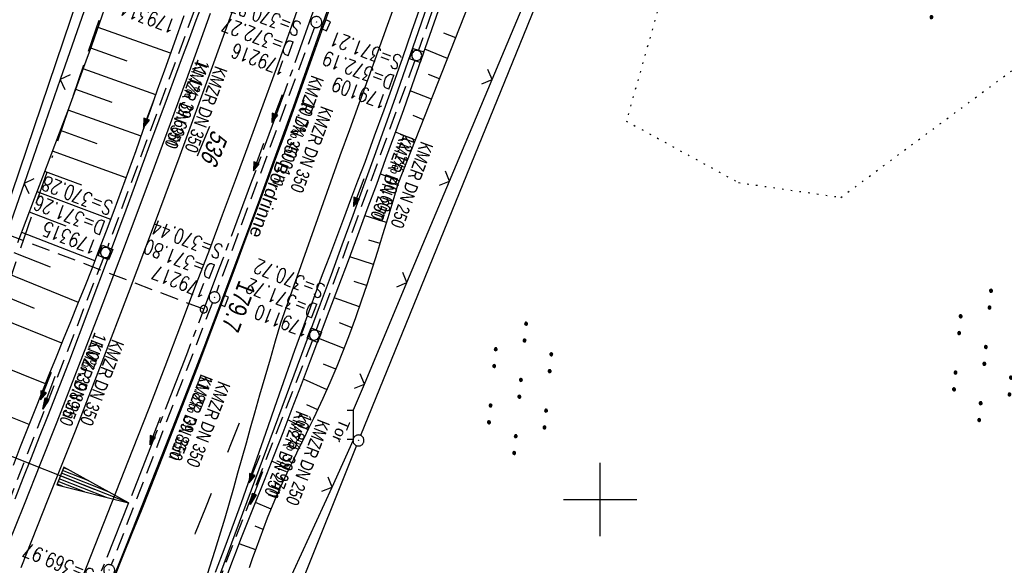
# Model space of a CAD drawing. Extents: x 507875 to 508634, y 446340 to 447363.
# Tile 58 of 71: x 508321 to 508455, y 446991 to 447065. Entities that reach past the tile are written whole.
import ezdxf

# ---------------------------------------------------------------- set-up
doc = ezdxf.new("R2010")
doc.units = 0
doc.header["$LTSCALE"] = 10
doc.header["$MEASUREMENT"] = 0
for name, pattern in [('ACAD_ISO16W100', [73, 15, -6.5, 15, -6.5, 15, -7, 1, -7]), ('ACHSE', [5.5, 4, -0.5, 0.5, -0.5]), ('AUSGEZOGEN', [0]), ('LT00', [0]), ('LT02', [0.4, 0.2, -0.2]), ('LT17', [0.15, 0.1, -0.05]), ('PUNKTX2_STR', [0.6, 0.1, -0.5]), ('STRICHLINIE2', [0.375, 0.25, -0.125])]:
    doc.linetypes.add(name, pattern=pattern)
doc.layers.get('0').update_dxf_attribs({"linetype": 'LT00'})
for name, color, linetype in [('--EK_FBR', 250, 'LT00'), ('--EK_Halt-Pfeil', 4, 'LT00'), ('--EK_Haltung', 7, 'STRICHLINIE2'), ('--EK_Haltung-Text', 140, 'LT00'), ('--EK_Schacht-Text', 5, 'LT00'), ('--EK_ST-93-1', 30, 'LT17'), ('--EL_DFK_AB_L', 21, 'LT00'), ('--EL_DFK_AB_P', 7, 'LT00'), ('--EL_Halt-Pfeil', 4, 'LT00'), ('--EL_Haltung', 182, 'STRICHLINIE2'), ('--EL_Haltung-Text', 182, 'LT00'), ('-AX-093', 35, 'ACHSE'), ('-EL-93-1', 250, 'LT00'), ('-ST-93-1', 250, 'LT00'), ('BAB-KABEL', 220, 'ACAD_ISO16W100'), ('DFK_AB_FLNR', 7, 'Continuous'), ('DFK_AB_L', 21, 'LT00'), ('DFK_AB_P', 7, 'LT00'), ('DFK_NUTZUNG', 250, 'LT00'), ('DFK_NUTZUNGSGRENZE', 70, 'PUNKTX2_STR'), ('PFEIL', 140, 'AUSGEZOGEN'), ('RINNE_TEXT', 11, 'Continuous'), ('TOR_TEXT_B', 11, 'Continuous'), ('V127_AFBR_BAB', 250, 'LT00'), ('V127_BOESCH', 250, 'LT00'), ('V127_BOSCHUNG', 250, 'LT00'), ('V127_GRABEN', 250, 'LT00'), ('V127_H_BORD', 8, 'LT00'), ('V127_KA_MULD', 182, 'LT00'), ('V127_KA_PRUF', 182, 'LT00'), ('V127_LD_MARK', 250, 'LT00'), ('V127_LG_MARK', 250, 'LT02'), ('V127_RASTER', 250, 'LT00'), ('V127_SINKK', 182, 'LT00'), ('V127_TOR', 10, 'LT00'), ('V127_ZAUN', 40, 'LT00')]:
    doc.layers.add(name, color=color, linetype=linetype)
doc.styles.add('Arial', font='ARIAL.TTF')
doc.styles.add('Beschrift', font='ARIAL.TTF')
doc.styles.add('Haltungsbeschriftung', font='ARIAL.TTF', dxfattribs={"width": 0.75})
doc.styles.add('schachtbeschriftung', font='romans.shx', dxfattribs={"width": 0.75, "height": 2})
doc.styles.get("Standard").update_dxf_attribs({"font": 'ARIAL.TTF'})

# ---------------------------------------------------------------- blocks, each defined once
blk = doc.blocks.new('Ackerland7')
at = {"layer": 'DFK_NUTZUNG', "color": 0, "linetype": 'ByBlock'}
for p, q in [((-4, 3.93), (-4, 3.67)), ((-3.95, 3.63), (-3.95, 3.97)), ((-3.9, 3.99), (-3.9, 3.61)), ((-3.85, 3.6), (-3.85, 4)), ((-3.8, 3.99), (-3.8, 3.61)), ((-3.75, 3.63), (-3.75, 3.97)), ((-3.7, 3.93), (-3.7, 3.67)), ((-3.65, 3.8), (-3.65, 3.8)), ((3.7, 3.93), (3.7, 3.67)), ((3.75, 3.63), (3.75, 3.97)), ((3.8, 3.99), (3.8, 3.61)), ((3.85, 3.6), (3.85, 4)), ((3.9, 3.99), (3.9, 3.61)), ((3.95, 3.63), (3.95, 3.97)), ((4, 3.93), (4, 3.67)), ((4.05, 3.8), (4.05, 3.8)), ((-7.85, 0.13), (-7.85, -0.13)), ((-7.8, -0.17), (-7.8, 0.17)), ((-7.75, 0.19), (-7.75, -0.19)), ((-7.7, -0.2), (-7.7, 0.2)), ((-7.65, 0.19), (-7.65, -0.19)), ((-7.6, -0.17), (-7.6, 0.17)), ((-7.55, 0.13), (-7.55, -0.13)), ((-7.5, 0), (-7.5, 0)), ((-0.15, 0.13), (-0.15, -0.13)), ((-0.1, -0.17), (-0.1, 0.17)), ((-0.05, 0.19), (-0.05, -0.19)), ((0, -0.2), (0, 0.2)), ((0.05, 0.19), (0.05, -0.19)), ((0.1, -0.17), (0.1, 0.17)), ((0.15, 0.13), (0.15, -0.13)), ((0.2, 0), (0.2, 0)), ((7.55, 0.13), (7.55, -0.13)), ((7.6, -0.17), (7.6, 0.17)), ((7.65, 0.19), (7.65, -0.19)), ((7.7, -0.2), (7.7, 0.2)), ((7.75, 0.19), (7.75, -0.19)), ((7.8, -0.17), (7.8, 0.17)), ((7.85, 0.13), (7.85, -0.13)), ((7.9, 0), (7.9, 0)), ((-4, -3.67), (-4, -3.93)), ((-3.95, -3.97), (-3.95, -3.63)), ((-3.9, -3.61), (-3.9, -3.99)), ((-3.85, -4), (-3.85, -3.6)), ((-3.8, -3.61), (-3.8, -3.99)), ((-3.75, -3.97), (-3.75, -3.63)), ((-3.7, -3.67), (-3.7, -3.93)), ((-3.65, -3.8), (-3.65, -3.8)), ((3.7, -3.67), (3.7, -3.93)), ((3.75, -3.97), (3.75, -3.63)), ((3.8, -3.61), (3.8, -3.99)), ((3.85, -4), (3.85, -3.6)), ((3.9, -3.61), (3.9, -3.99)), ((3.95, -3.97), (3.95, -3.63)), ((4, -3.67), (4, -3.93)), ((4.05, -3.8), (4.05, -3.8))]:
    blk.add_line(p, q, dxfattribs=at)
for points in [[(-3.65, 3.8), (-3.67, 3.89), (-3.73, 3.96), (-3.81, 3.99), (-3.89, 3.99), (-3.97, 3.96), (-4.03, 3.89), (-4.05, 3.8), (-4.03, 3.71), (-3.97, 3.64), (-3.89, 3.6), (-3.81, 3.6), (-3.73, 3.64), (-3.67, 3.71), (-3.65, 3.8)], [(4.05, 3.8), (4.03, 3.89), (3.97, 3.96), (3.89, 3.99), (3.81, 3.99), (3.73, 3.96), (3.67, 3.89), (3.65, 3.8), (3.67, 3.71), (3.73, 3.64), (3.81, 3.61), (3.89, 3.61), (3.97, 3.64), (4.03, 3.71), (4.05, 3.8)], [(-7.5, 0), (-7.52, 0.09), (-7.58, 0.16), (-7.66, 0.19), (-7.74, 0.19), (-7.82, 0.16), (-7.88, 0.09), (-7.9, 0)], [(0.2, 0), (0.18, 0.09), (0.12, 0.16), (0.04, 0.19), (-0.04, 0.19), (-0.12, 0.16), (-0.18, 0.09), (-0.2, 0)], [(-0.2, 0), (-0.18, -0.09), (-0.12, -0.16), (-0.04, -0.19), (0.04, -0.19), (0.12, -0.16), (0.18, -0.09), (0.2, 0)], [(7.9, 0), (7.88, 0.09), (7.82, 0.16), (7.74, 0.19), (7.66, 0.19), (7.58, 0.16), (7.52, 0.09), (7.5, 0)], [(7.5, 0), (7.52, -0.09), (7.58, -0.16), (7.66, -0.19), (7.74, -0.19), (7.82, -0.16), (7.88, -0.09), (7.9, 0)], [(-7.9, 0), (-7.88, -0.09), (-7.82, -0.16), (-7.74, -0.19), (-7.66, -0.19), (-7.58, -0.16), (-7.52, -0.09), (-7.5, 0)], [(-3.65, -3.8), (-3.67, -3.71), (-3.73, -3.64), (-3.81, -3.61), (-3.89, -3.61), (-3.97, -3.64), (-4.03, -3.71), (-4.05, -3.8), (-4.03, -3.89), (-3.97, -3.96), (-3.89, -3.99), (-3.81, -3.99), (-3.73, -3.96), (-3.67, -3.89), (-3.65, -3.8)], [(4.05, -3.8), (4.03, -3.71), (3.97, -3.64), (3.89, -3.61), (3.81, -3.61), (3.73, -3.64), (3.67, -3.71), (3.65, -3.8), (3.67, -3.89), (3.73, -3.96), (3.81, -3.99), (3.89, -3.99), (3.97, -3.96), (4.03, -3.89), (4.05, -3.8)]]:
    blk.add_lwpolyline(points, dxfattribs=at)
blk = doc.blocks.new('SYMB7110')
at = {"color": 0, "linetype": 'ByBlock'}
for p, q in [((-0.515, 0.392919), (-0.515, 0.367081)), ((-0.51, 0.362895), (-0.51, 0.397105)), ((-0.505, 0.399164), (-0.505, 0.360836)), ((-0.5, 0.360204), (-0.5, 0.399796)), ((-0.495, 0.399164), (-0.495, 0.360836)), ((-0.49, 0.362895), (-0.49, 0.397105)), ((-0.485, 0.392919), (-0.485, 0.367081)), ((-0.48, 0.379874), (-0.48, 0.380145)), ((-0.285, 0.392919), (-0.285, 0.367081)), ((-0.28, 0.362895), (-0.28, 0.397105)), ((-0.275, 0.399164), (-0.275, 0.360836)), ((-0.27, 0.360204), (-0.27, 0.399796)), ((-0.265, 0.399164), (-0.265, 0.360836)), ((-0.26, 0.362895), (-0.26, 0.397105)), ((-0.255, 0.392919), (-0.255, 0.367081)), ((-0.25, 0.379874), (-0.25, 0.380146)), ((0.255, 0.392919), (0.255, 0.367081)), ((0.26, 0.362895), (0.26, 0.397105)), ((0.265, 0.399164), (0.265, 0.360836)), ((0.27, 0.360204), (0.27, 0.399796)), ((0.275, 0.399164), (0.275, 0.360836)), ((0.28, 0.362895), (0.28, 0.397105)), ((0.285, 0.392919), (0.285, 0.367081)), ((0.29, 0.379874), (0.29, 0.380145)), ((0.485, 0.392919), (0.485, 0.367081)), ((0.49, 0.362895), (0.49, 0.397105)), ((0.495, 0.399164), (0.495, 0.360836)), ((0.5, 0.360204), (0.5, 0.399796)), ((0.505, 0.399164), (0.505, 0.360836)), ((0.51, 0.362895), (0.51, 0.397105)), ((0.515, 0.392919), (0.515, 0.367081)), ((0.52, 0.379874), (0.52, 0.380146)), ((-0.9, 0.012919), (-0.9, -0.012919)), ((-0.895, -0.017106), (-0.895, 0.017105)), ((-0.89, 0.019164), (-0.89, -0.019164)), ((-0.885, -0.019797), (-0.885, 0.019796)), ((-0.88, 0.019164), (-0.88, -0.019164)), ((-0.875, -0.017106), (-0.875, 0.017105)), ((-0.87, 0.012919), (-0.87, -0.012919)), ((-0.865, -0.000126), (-0.865, 0.000145)), ((-0.67, 0.012919), (-0.67, -0.012919)), ((-0.665, -0.017106), (-0.665, 0.017105)), ((-0.66, 0.019164), (-0.66, -0.019164)), ((-0.655, -0.019797), (-0.655, 0.019796)), ((-0.65, 0.019164), (-0.65, -0.019164)), ((-0.645, -0.017106), (-0.645, 0.017105)), ((-0.64, 0.012919), (-0.64, -0.012919)), ((-0.635, -0.000126), (-0.635, 0.000145)), ((-0.13, 0.012919), (-0.13, -0.012919)), ((-0.125, -0.017105), (-0.125, 0.017105)), ((-0.12, 0.019164), (-0.12, -0.019164)), ((-0.115, -0.019796), (-0.115, 0.019796)), ((-0.11, 0.019164), (-0.11, -0.019164)), ((-0.105, -0.017105), (-0.105, 0.017105)), ((-0.1, 0.012919), (-0.1, -0.012919)), ((-0.095, -0.000126), (-0.095, 0.000146)), ((0.1, 0.012919), (0.1, -0.012919)), ((0.105, -0.017105), (0.105, 0.017105)), ((0.11, 0.019164), (0.11, -0.019164)), ((0.115, -0.019796), (0.115, 0.019796)), ((0.12, 0.019164), (0.12, -0.019164)), ((0.125, -0.017105), (0.125, 0.017105)), ((0.13, 0.012919), (0.13, -0.012919)), ((0.135, -0.000126), (0.135, 0.000146)), ((0.64, 0.012919), (0.64, -0.012919)), ((0.645, -0.017105), (0.645, 0.017105)), ((0.65, 0.019164), (0.65, -0.019164)), ((0.655, -0.019796), (0.655, 0.019796)), ((0.66, 0.019164), (0.66, -0.019164)), ((0.665, -0.017105), (0.665, 0.017105)), ((0.67, 0.012919), (0.67, -0.012919)), ((0.675, -0.000126), (0.675, 0.000146)), ((0.87, 0.012919), (0.87, -0.012919)), ((0.875, -0.017105), (0.875, 0.017105)), ((0.88, 0.019164), (0.88, -0.019164)), ((0.885, -0.019796), (0.885, 0.019796)), ((0.89, 0.019164), (0.89, -0.019164)), ((0.895, -0.017105), (0.895, 0.017105)), ((0.9, 0.012919), (0.9, -0.012919)), ((0.905, -0.000126), (0.905, 0.000146)), ((-0.515, -0.367081), (-0.515, -0.392919)), ((-0.51, -0.397105), (-0.51, -0.362895)), ((-0.505, -0.360836), (-0.505, -0.399164)), ((-0.5, -0.399796), (-0.5, -0.360204)), ((-0.495, -0.360836), (-0.495, -0.399164)), ((-0.49, -0.397106), (-0.49, -0.362895)), ((-0.485, -0.367081), (-0.485, -0.392919)), ((-0.48, -0.380126), (-0.48, -0.379855)), ((-0.285, -0.367081), (-0.285, -0.392919)), ((-0.28, -0.397105), (-0.28, -0.362895)), ((-0.275, -0.360836), (-0.275, -0.399164)), ((-0.27, -0.399796), (-0.27, -0.360204)), ((-0.265, -0.360836), (-0.265, -0.399164)), ((-0.26, -0.397105), (-0.26, -0.362895)), ((-0.255, -0.367081), (-0.255, -0.392919)), ((-0.25, -0.380126), (-0.25, -0.379855)), ((0.255, -0.367081), (0.255, -0.392919)), ((0.26, -0.397105), (0.26, -0.362895)), ((0.265, -0.360836), (0.265, -0.399164)), ((0.27, -0.399796), (0.27, -0.360204)), ((0.275, -0.360836), (0.275, -0.399164)), ((0.28, -0.397105), (0.28, -0.362895)), ((0.285, -0.367081), (0.285, -0.392919)), ((0.29, -0.380126), (0.29, -0.379855)), ((0.485, -0.367081), (0.485, -0.392919)), ((0.49, -0.397105), (0.49, -0.362895)), ((0.495, -0.360836), (0.495, -0.399164)), ((0.5, -0.399796), (0.5, -0.360204)), ((0.505, -0.360836), (0.505, -0.399164)), ((0.51, -0.397105), (0.51, -0.362895)), ((0.515, -0.367081), (0.515, -0.392919)), ((0.52, -0.380126), (0.52, -0.379855))]:
    blk.add_line(p, q, dxfattribs=at)
for points in [[(-0.48, 0.38), (-0.481981, 0.388678), (-0.48753, 0.395637), (-0.49555, 0.399499), (-0.50445, 0.399499), (-0.51247, 0.395637), (-0.518019, 0.388678), (-0.52, 0.38), (-0.518019, 0.371322), (-0.51247, 0.364363), (-0.50445, 0.360501), (-0.49555, 0.360501), (-0.48753, 0.364363), (-0.481981, 0.371322), (-0.48, 0.38)], [(-0.25, 0.38), (-0.251981, 0.388678), (-0.25753, 0.395637), (-0.26555, 0.399499), (-0.27445, 0.399499), (-0.28247, 0.395637), (-0.288019, 0.388678), (-0.29, 0.38), (-0.288019, 0.371322), (-0.28247, 0.364363), (-0.27445, 0.360501), (-0.26555, 0.360501), (-0.25753, 0.364363), (-0.251981, 0.371322), (-0.25, 0.38)], [(0.29, 0.38), (0.288019, 0.388678), (0.28247, 0.395637), (0.27445, 0.399499), (0.26555, 0.399499), (0.25753, 0.395637), (0.251981, 0.388678), (0.25, 0.38), (0.251981, 0.371322), (0.25753, 0.364363), (0.26555, 0.360501), (0.27445, 0.360501), (0.28247, 0.364363), (0.288019, 0.371322), (0.29, 0.38)], [(0.52, 0.38), (0.518019, 0.388678), (0.51247, 0.395637), (0.50445, 0.399499), (0.495549, 0.399499), (0.48753, 0.395637), (0.481981, 0.388678), (0.48, 0.38), (0.481981, 0.371322), (0.48753, 0.364363), (0.495549, 0.360501), (0.50445, 0.360501), (0.51247, 0.364363), (0.518019, 0.371322), (0.52, 0.38)], [(-0.865, 0), (-0.866981, 0.008678), (-0.87253, 0.015637), (-0.88055, 0.019498), (-0.88945, 0.019498), (-0.89747, 0.015637), (-0.903019, 0.008678), (-0.905, 0)], [(-0.905, 0), (-0.903019, -0.008678), (-0.89747, -0.015637), (-0.88945, -0.019499), (-0.88055, -0.019499), (-0.87253, -0.015637), (-0.866981, -0.008678), (-0.865, 0)], [(-0.635, 0), (-0.636981, 0.008678), (-0.64253, 0.015637), (-0.65055, 0.019498), (-0.65945, 0.019498), (-0.66747, 0.015637), (-0.673019, 0.008678), (-0.675, 0)], [(-0.675, 0), (-0.673019, -0.008678), (-0.66747, -0.015637), (-0.65945, -0.019499), (-0.65055, -0.019499), (-0.64253, -0.015637), (-0.636981, -0.008678), (-0.635, 0)], [(-0.095, 0), (-0.096981, 0.008678), (-0.10253, 0.015637), (-0.11055, 0.019499), (-0.11945, 0.019499), (-0.12747, 0.015637), (-0.133019, 0.008678), (-0.135, 0)], [(-0.135, 0), (-0.133019, -0.008678), (-0.12747, -0.015637), (-0.11945, -0.019499), (-0.11055, -0.019499), (-0.10253, -0.015637), (-0.096981, -0.008678), (-0.095, 0)], [(0.135, 0), (0.133019, 0.008678), (0.12747, 0.015637), (0.11945, 0.019499), (0.11055, 0.019499), (0.10253, 0.015637), (0.096981, 0.008678), (0.095, 0)], [(0.095, 0), (0.096981, -0.008678), (0.10253, -0.015637), (0.11055, -0.019499), (0.11945, -0.019499), (0.12747, -0.015637), (0.133019, -0.008678), (0.135, 0)], [(0.675, 0), (0.673019, 0.008678), (0.66747, 0.015637), (0.65945, 0.019499), (0.65055, 0.019499), (0.64253, 0.015637), (0.636981, 0.008678), (0.635, 0)], [(0.635, 0), (0.636981, -0.008678), (0.64253, -0.015637), (0.65055, -0.019499), (0.65945, -0.019499), (0.66747, -0.015637), (0.673019, -0.008678), (0.675, 0)], [(0.905, 0), (0.903019, 0.008678), (0.89747, 0.015637), (0.88945, 0.019499), (0.88055, 0.019499), (0.87253, 0.015637), (0.866981, 0.008678), (0.865, 0)], [(0.865, 0), (0.866981, -0.008678), (0.87253, -0.015637), (0.88055, -0.019499), (0.88945, -0.019499), (0.89747, -0.015637), (0.903019, -0.008678), (0.905, 0)], [(-0.48, -0.38), (-0.481981, -0.371322), (-0.48753, -0.364363), (-0.49555, -0.360501), (-0.50445, -0.360501), (-0.51247, -0.364363), (-0.518019, -0.371322), (-0.52, -0.38), (-0.518019, -0.388678), (-0.51247, -0.395637), (-0.50445, -0.399499), (-0.49555, -0.399499), (-0.48753, -0.395637), (-0.481981, -0.388678), (-0.48, -0.38)], [(-0.25, -0.38), (-0.251981, -0.371322), (-0.25753, -0.364363), (-0.26555, -0.360501), (-0.27445, -0.360501), (-0.28247, -0.364363), (-0.288019, -0.371322), (-0.29, -0.38), (-0.288019, -0.388678), (-0.28247, -0.395637), (-0.27445, -0.399499), (-0.26555, -0.399499), (-0.25753, -0.395637), (-0.251981, -0.388678), (-0.25, -0.38)], [(0.29, -0.38), (0.288019, -0.371322), (0.28247, -0.364363), (0.27445, -0.360501), (0.26555, -0.360501), (0.25753, -0.364363), (0.251981, -0.371322), (0.25, -0.38), (0.251981, -0.388678), (0.25753, -0.395637), (0.26555, -0.399499), (0.27445, -0.399499), (0.28247, -0.395637), (0.288019, -0.388678), (0.29, -0.38)], [(0.52, -0.38), (0.518019, -0.371322), (0.51247, -0.364363), (0.50445, -0.360501), (0.495549, -0.360501), (0.48753, -0.364363), (0.481981, -0.371322), (0.48, -0.38), (0.481981, -0.388678), (0.48753, -0.395637), (0.495549, -0.399499), (0.50445, -0.399499), (0.51247, -0.395637), (0.518019, -0.388678), (0.52, -0.38)]]:
    blk.add_lwpolyline(points, dxfattribs=at)
blk = doc.blocks.new('SYMB0003')
at = {"color": 0, "linetype": 'ByBlock'}
for p, q in [((-0.015712, 0), (0.010166, 0.012015)), ((0, -0.021257), (-0.015712, 0)), ((0.010166, 0.012015), (0, -0.021257))]:
    blk.add_line(p, q, dxfattribs=at)
for points in [[(-0.031395, 0.499013), (-0.093691, 0.491144), (-0.154509, 0.475528), (-0.21289, 0.452414), (-0.267913, 0.422164), (-0.318712, 0.385257), (-0.364484, 0.342274), (-0.404509, 0.293893), (-0.438154, 0.240877), (-0.464888, 0.184062), (-0.484292, 0.124345), (-0.496058, 0.062667), (-0.5, 0)], [(-0.5, 0), (-0.496058, -0.062667), (-0.484292, -0.124345), (-0.464888, -0.184062), (-0.438154, -0.240877), (-0.404509, -0.293893), (-0.364485, -0.342274), (-0.318712, -0.385257), (-0.267914, -0.422164), (-0.21289, -0.452414), (-0.154509, -0.475529), (-0.093691, -0.491144), (-0.031395, -0.499014), (0.031395, -0.499014)], [(0.5, 0), (0.496057, 0.062667), (0.484292, 0.124345), (0.464888, 0.184062), (0.438153, 0.240877), (0.404509, 0.293893), (0.364484, 0.342274), (0.318712, 0.385257), (0.267913, 0.422164), (0.21289, 0.452414), (0.154509, 0.475528), (0.093691, 0.491144), (0.031395, 0.499013), (-0.031395, 0.499013)], [(0.031395, -0.499014), (0.093691, -0.491144), (0.154509, -0.475529), (0.21289, -0.452414), (0.267914, -0.422164), (0.318712, -0.385257), (0.364485, -0.342274), (0.404509, -0.293893), (0.438154, -0.240877), (0.464889, -0.184062), (0.484292, -0.124345), (0.496058, -0.062667), (0.5, 0)]]:
    blk.add_lwpolyline(points, dxfattribs=at)
blk = doc.blocks.new('SYMB18')
at = {"color": 0, "linetype": 'ByBlock'}
for p, q in [((1, 0.13), (0, 0)), ((0.000669, 0), (1, 0)), ((0.307692, 0.04), (1, 0.04)), ((0.615385, 0.08), (1, 0.08)), ((0.923077, 0.12), (1, 0.12)), ((0.307692, -0.04), (1, -0.04)), ((0.615385, -0.08), (1, -0.08)), ((0.923077, -0.12), (1, -0.12))]:
    blk.add_line(p, q, dxfattribs=at)
at = {"color": 0, "linetype": 'ByBlock', "flags": 128}
blk.add_lwpolyline([(0, 0), (1, -0.13), (1, 0.13)], dxfattribs=at)
blk = doc.blocks.new('SYMB2')
at = {"color": 0, "linetype": 'ByBlock', "flags": 128}
for points in [[(-0.031395, 0.499013), (-0.093691, 0.491144), (-0.154509, 0.475528), (-0.21289, 0.452414), (-0.267913, 0.422164), (-0.318712, 0.385257), (-0.364484, 0.342274), (-0.404509, 0.293893), (-0.438154, 0.240877), (-0.464888, 0.184062), (-0.484292, 0.124345), (-0.496058, 0.062667), (-0.5, 0)], [(-0.5, 0), (-0.496058, -0.062667), (-0.484292, -0.124345), (-0.464888, -0.184062), (-0.438154, -0.240877), (-0.404509, -0.293893), (-0.364485, -0.342274), (-0.318712, -0.385257), (-0.267914, -0.422164), (-0.21289, -0.452414), (-0.154509, -0.475529), (-0.093691, -0.491144), (-0.031395, -0.499014), (0.031395, -0.499014)], [(0.5, 0), (0.496057, 0.062667), (0.484292, 0.124345), (0.464888, 0.184062), (0.438153, 0.240877), (0.404509, 0.293893), (0.364484, 0.342274), (0.318712, 0.385257), (0.267913, 0.422164), (0.21289, 0.452414), (0.154509, 0.475528), (0.093691, 0.491144), (0.031395, 0.499013), (-0.031395, 0.499013)], [(0.031395, -0.499014), (0.093691, -0.491144), (0.154509, -0.475529), (0.21289, -0.452414), (0.267914, -0.422164), (0.318712, -0.385257), (0.364485, -0.342274), (0.404509, -0.293893), (0.438154, -0.240877), (0.464889, -0.184062), (0.484292, -0.124345), (0.496058, -0.062667), (0.5, 0)]]:
    blk.add_lwpolyline(points, dxfattribs=at)
blk = doc.blocks.new('SYMB0024')
at = {"color": 0, "linetype": 'ByBlock'}
for p, q in [((-0.5, 0.5), (0, 0)), ((0, 0), (0.5, 0.5))]:
    blk.add_line(p, q, dxfattribs=at)
blk = doc.blocks.new('Pfreil3')
at = {"layer": 'PFEIL'}
blk.add_hatch(color=256, dxfattribs=at).paths.add_polyline_path([(-1.55, 0.27), (-1.55, -0.27), (0, 0)])
for p, q in [((-1.55, 0), (-4.83, 0)), ((-1.55, -0.27), (-1.55, 0.27)), ((-1.55, 0.27), (0, 0)), ((0, 0), (-1.55, -0.27))]:
    blk.add_line(p, q, dxfattribs=at)
blk = doc.blocks.new('SYMB0652')
at = {"color": 0, "linetype": 'ByBlock'}
blk.add_lwpolyline([(-0.15, -0.075), (0.15, -0.075), (0.15, 0.075), (-0.15, 0.075), (-0.15, -0.075)], dxfattribs=at)
blk = doc.blocks.new('SYMB1210')
at = {"color": 0, "linetype": 'ByBlock'}
blk.add_line((0.018815, -0.179014), (0.055623, -0.17119), dxfattribs=at)
for points in [[(-0.2, -0.2), (-0.2, 0.2), (0.2, 0.2), (0.2, -0.2), (-0.2, -0.2)], [(0.018815, 0.179014), (-0.018815, 0.179014), (-0.055623, 0.17119), (-0.09, 0.155885), (-0.120444, 0.133766), (-0.145623, 0.105801), (-0.164438, 0.073213), (-0.176067, 0.037424), (-0.18, 0)], [(-0.18, 0), (-0.176067, -0.037424), (-0.164438, -0.073213), (-0.145623, -0.105801), (-0.120444, -0.133766), (-0.09, -0.155885), (-0.055623, -0.17119), (-0.018815, -0.179014), (0.018815, -0.179014)], [(0.18, 0), (0.176067, 0.037424), (0.164438, 0.073213), (0.145623, 0.105801), (0.120444, 0.133766), (0.09, 0.155885), (0.055623, 0.17119), (0.018815, 0.179014)], [(0.055623, -0.17119), (0.09, -0.155885), (0.120444, -0.133766), (0.145623, -0.105801), (0.164438, -0.073213), (0.176067, -0.037424), (0.18, 0)]]:
    blk.add_lwpolyline(points, dxfattribs=at)
blk = doc.blocks.new('SYMB0070')
at = {"color": 0, "linetype": 'ByBlock'}
for p, q in [((-0.5, 0), (0.2, 0)), ((0.5, 0), (0.2, 0.1)), ((0.2, 0.1), (0.2, 0)), ((0.468, 0), (0.21, 0.086)), ((0.21, 0.086), (0.21, -0.086)), ((0.21, -0.086), (0.468, 0)), ((0.22, -0.072), (0.437, 0)), ((0.23, -0.058), (0.405, 0)), ((0.24, -0.045), (0.374, 0)), ((0.342, 0), (0.25, 0.031)), ((0.25, 0.031), (0.25, -0.031)), ((0.25, -0.031), (0.342, 0)), ((0.26, -0.017), (0.31, 0)), ((0.27, -0.003), (0.279, 0))]:
    blk.add_line(p, q, dxfattribs=at)
for points in [[(0.2, 0), (0.2, -0.1), (0.5, 0)], [(0.437, 0), (0.22, 0.072), (0.22, -0.072)], [(0.405, 0), (0.23, 0.058), (0.23, -0.058)], [(0.374, 0), (0.24, 0.045), (0.24, -0.045)], [(0.31, 0), (0.26, 0.017), (0.26, -0.017)], [(0.279, 0), (0.27, 0.003), (0.27, -0.003)]]:
    blk.add_lwpolyline(points, dxfattribs=at)

msp = doc.modelspace()

# ---------------------------------------------------------------- linework, layer by layer
at = {"layer": '--EK_FBR', "color": 2}
for points in [[(508333.73, 446989.28), (508334.98, 446992.35), (508336.22, 446995.43), (508337.46, 446998.5), (508338.69, 447001.58), (508340.39, 447005.88), (508342.08, 447010.2), (508343.75, 447014.51), (508345.41, 447018.84), (508347.06, 447023.16), (508348.69, 447027.49), (508350.1, 447031.23), (508351.49, 447034.96), (508352.88, 447038.69), (508354.27, 447042.43), (508355.65, 447046.16), (508357.04, 447049.9), (508365.69, 447074.12), (508374.39, 447099.36), (508382.89, 447125.46), (508389.97, 447148.01)], [(508329.47, 446989.5), (508331.77, 446995.27), (508334.04, 447001.05), (508336.31, 447006.83), (508338.5, 447012.47), (508340.68, 447018.12), (508342.84, 447023.78), (508344.99, 447029.43), (508346.77, 447034.12), (508348.53, 447038.82), (508350.28, 447043.52), (508352.03, 447048.22), (508353.76, 447052.93), (508355.87, 447058.74), (508357.96, 447064.56), (508360.03, 447070.39)]]:
    msp.add_lwpolyline(points, dxfattribs=at)
at = {"layer": '--EK_FBR'}
for points in [[(508347.58, 446990.1), (508348.88, 446993.54), (508350.16, 446996.99), (508351.1, 446999.58), (508352.02, 447002.18), (508352.94, 447004.77), (508353.85, 447007.38), (508354.75, 447009.98), (508355.66, 447012.58), (508356.57, 447015.18), (508357.48, 447017.78), (508358.4, 447020.37), (508359.33, 447022.97), (508360.27, 447025.53), (508361.22, 447028.1), (508362.17, 447030.66), (508363.13, 447033.21), (508364.1, 447035.77), (508365.07, 447038.32), (508366.03, 447040.88), (508366.99, 447043.44), (508367.95, 447046), (508369.26, 447049.56), (508370.55, 447053.12), (508371.83, 447056.69), (508373.09, 447060.27), (508374.35, 447063.84), (508375.6, 447067.42)], [(508346.84, 447066.26), (508345.2, 447061.71), (508343.55, 447057.17), (508341.37, 447051.23), (508339.18, 447045.3), (508336.96, 447039.37), (508334.73, 447033.45), (508331.82, 447025.81), (508328.88, 447018.19), (508325.91, 447010.57), (508323.69, 447004.94), (508321.46, 446999.33), (508319.22, 446993.71)]]:
    msp.add_lwpolyline(points, dxfattribs=at)
at = {"layer": '--EK_Haltung'}
for p, q in [((508388.02, 447098.42), (508375.24, 447061.25)), ((508345.96, 447070.15), (508332.83, 447034.38)), ((508361.05, 447064.39), (508347.69, 447028.27)), ((508374.74, 447059.84), (508361.3, 447023.12)), ((508332.3, 447032.97), (508318.41, 446997.18)), ((508347.16, 447026.86), (508333.34, 446991.08)), ((508360.77, 447021.72), (508346.83, 446985.86))]:
    msp.add_line(p, q, dxfattribs=at)
at = {"layer": '--EK_ST-93-1', "ltscale": 2.5}
msp.add_line((508345.96, 447025.94), (508308.57, 447040.17), dxfattribs=at)
at = {"layer": '--EL_DFK_AB_L'}
for p, q in [((508310.92, 447015.56), (508357.72, 447153.81)), ((508419.48, 447136.73), (508367.34, 447008.74)), ((508366.78, 447007.35), (508349.76, 446964.84))]:
    msp.add_line(p, q, dxfattribs=at)
at = {"layer": '--EL_Haltung'}
for p, q in [((508388.02, 447098.42), (508375.24, 447061.25)), ((508345.96, 447070.15), (508332.83, 447034.38)), ((508361.05, 447064.39), (508347.69, 447028.27)), ((508374.74, 447059.84), (508361.3, 447023.12)), ((508332.3, 447032.97), (508318.41, 446997.18)), ((508347.16, 447026.86), (508333.34, 446991.08)), ((508360.77, 447021.72), (508346.83, 446985.86))]:
    msp.add_line(p, q, dxfattribs=at)
at = {"layer": '-AX-093', "ltscale": 0.2}
msp.add_lwpolyline([(508388.79, 447150.92), (508385.06, 447138.87), (508381.25, 447126.84), (508377.37, 447114.83), (508373.41, 447102.85), (508369.38, 447090.9), (508365.27, 447078.97), (508361.08, 447067.06), (508356.82, 447055.19), (508352.49, 447043.34), (508348.08, 447031.52), (508343.59, 447019.72), (508339.03, 447007.96), (508335.71, 446999.53), (508331.02, 446987.82)], dxfattribs=at)
at = {"layer": '-EL-93-1'}
msp.add_line((508331.06, 447001.38), (508279.94, 447021.65), dxfattribs=at)
at = {"layer": 'BAB-KABEL', "ltscale": 0.03, "flags": 128}
msp.add_lwpolyline([(508403.91, 447290.53), (508402.03, 447282.82), (508386.1, 447280.45), (508366.68, 447274.03), (508361.37, 447269.7), (508361.66, 447256.67), (508362.44, 447209.01), (508362.58, 447196.37), (508363.06, 447183.59), (508362.05, 447181.3), (508353.7, 447155.98), (508356.39, 447152.75), (508357.89, 447150.94), (508345.99, 447106.96), (508319.98, 447031.32), (508314.89, 447014.99), (508307.5, 446987.6), (508299.95, 446957.55), (508297.33, 446948.16), (508293.93, 446941.35), (508287.31, 446931.65), (508277.45, 446917.5), (508268.65, 446905.43), (508266.72, 446901.97), (508263.92, 446896.05), (508236.79, 446838.25), (508218.67, 446798.75), (508182, 446732.5), (508173.76, 446722.03), (508158.32, 446691.58), (508134.64, 446653.79), (508129.8, 446634.85), (508127.62, 446632.93), (508117.24, 446626.48), (508107.49, 446619.07), (508101.7, 446595.11), (508091.07, 446575.78), (508081, 446555.55), (508070.49, 446543.96), (508052.78, 446538.01), (508053.27, 446532.87), (508054.03, 446526.66), (508053.05, 446512.52), (508031.72, 446493.74), (508025.76, 446492.1), (508020.21, 446489.1), (508016.01, 446486.75), (508018.85, 446477.05), (508018.71, 446455.03), (508018.06, 446449.03)], dxfattribs=at)
at = {"layer": 'DFK_AB_L'}
for p, q in [((508310.92, 447015.56), (508357.72, 447153.81)), ((508419.48, 447136.73), (508367.34, 447008.74)), ((508366.78, 447007.35), (508349.76, 446964.84))]:
    msp.add_line(p, q, dxfattribs=at)
at = {"layer": 'DFK_NUTZUNGSGRENZE', "ltscale": 0.2}
for p, q in [((508421.56, 447114.98), (508403.57, 447051.59)), ((508432.83, 447041.19), (508515.05, 447102.14)), ((508403.57, 447051.59), (508418.88, 447043.21)), ((508418.88, 447043.21), (508432.83, 447041.19))]:
    msp.add_line(p, q, dxfattribs=at)
at = {"layer": 'V127_AFBR_BAB', "color": 0}
for points in [[(508333.73, 446989.28), (508334.98, 446992.35), (508336.22, 446995.43), (508337.46, 446998.5), (508338.69, 447001.58), (508340.39, 447005.88), (508342.08, 447010.2), (508343.75, 447014.51), (508345.41, 447018.84), (508347.06, 447023.16), (508348.69, 447027.49), (508350.1, 447031.23), (508351.49, 447034.96), (508352.88, 447038.69), (508354.27, 447042.43), (508355.65, 447046.16), (508357.04, 447049.9), (508365.69, 447074.12), (508374.39, 447099.36), (508382.89, 447125.46), (508389.97, 447148.01)], [(508329.47, 446989.5), (508331.77, 446995.27), (508334.04, 447001.05), (508336.31, 447006.83), (508338.5, 447012.47), (508340.68, 447018.12), (508342.84, 447023.78), (508344.99, 447029.43), (508346.77, 447034.12), (508348.53, 447038.82), (508350.28, 447043.52), (508352.03, 447048.22), (508353.76, 447052.93), (508355.87, 447058.74), (508357.96, 447064.56), (508360.03, 447070.39)]]:
    msp.add_lwpolyline(points, dxfattribs=at)
at = {"layer": 'V127_AFBR_BAB'}
for points in [[(508347.58, 446990.1), (508348.88, 446993.54), (508350.16, 446996.99), (508351.1, 446999.58), (508352.02, 447002.18), (508352.94, 447004.77), (508353.85, 447007.38), (508354.75, 447009.98), (508355.66, 447012.58), (508356.57, 447015.18), (508357.48, 447017.78), (508358.4, 447020.37), (508359.33, 447022.97), (508360.27, 447025.53), (508361.22, 447028.1), (508362.17, 447030.66), (508363.13, 447033.21), (508364.1, 447035.77), (508365.07, 447038.32), (508366.03, 447040.88), (508366.99, 447043.44), (508367.95, 447046), (508369.26, 447049.56), (508370.55, 447053.12), (508371.83, 447056.69), (508373.09, 447060.27), (508374.35, 447063.84), (508375.6, 447067.42)], [(508346.84, 447066.26), (508345.2, 447061.71), (508343.55, 447057.17), (508341.37, 447051.23), (508339.18, 447045.3), (508336.96, 447039.37), (508334.73, 447033.45), (508331.82, 447025.81), (508328.88, 447018.19), (508325.91, 447010.57), (508323.69, 447004.94), (508321.46, 446999.33), (508319.22, 446993.71)]]:
    msp.add_lwpolyline(points, dxfattribs=at)
at = {"layer": 'V127_BOESCH'}
for points in [[(508352.18, 446990.72), (508352.67, 446992.08), (508353.16, 446993.44), (508353.65, 446994.8), (508354.15, 446996.15), (508354.66, 446997.5), (508355.2, 446998.84), (508355.78, 447000.23), (508356.39, 447001.6), (508357.02, 447002.97), (508357.66, 447004.33), (508358.32, 447005.68), (508358.98, 447007.03), (508359.65, 447008.38), (508360.31, 447009.73), (508360.97, 447011.08), (508361.62, 447012.44), (508362.25, 447013.8), (508363.22, 447015.97), (508364.14, 447018.16), (508365.02, 447020.36), (508365.87, 447022.58), (508366.68, 447024.82), (508367.47, 447027.07), (508368.23, 447029.33), (508368.97, 447031.59), (508369.69, 447033.87), (508370.4, 447036.15), (508371.09, 447038.44), (508371.78, 447040.73), (508372.46, 447043.02), (508406.11, 447128.42)], [(508320.63, 447035.05), (508321.76, 447038.04), (508322.9, 447041.02), (508324.03, 447044.01), (508325.16, 447046.99), (508326.29, 447049.97), (508327.41, 447052.95), (508328.52, 447055.93), (508329.61, 447058.92), (508330.7, 447061.91), (508331.76, 447064.91), (508332.81, 447067.91)]]:
    msp.add_lwpolyline(points, dxfattribs=at)
at = {"layer": 'V127_BOSCHUNG'}
for p, q in [((508341.45, 447060.85), (508331.57, 447064.36)), ((508380.31, 447062.94), (508378.71, 447063.57)), ((508335.5, 447059.78), (508330.56, 447061.54)), ((508379.21, 447060.14), (508376.11, 447061.38)), ((508339.44, 447055.19), (508329.54, 447058.72)), ((508378.11, 447057.35), (508376.61, 447057.95)), ((508333.47, 447054.13), (508328.5, 447055.9)), ((508377.01, 447054.56), (508374.11, 447055.72)), ((508337.44, 447049.54), (508327.46, 447053.09)), ((508375.91, 447051.77), (508374.51, 447052.33)), ((508331.42, 447048.5), (508326.41, 447050.29)), ((508374.81, 447048.98), (508372.1, 447050.06)), ((508335.4, 447043.87), (508325.35, 447047.5)), ((508373.71, 447046.19), (508372.4, 447046.71)), ((508329.33, 447042.87), (508324.3, 447044.72)), ((508372.63, 447043.44), (508370.05, 447044.37)), ((508333.31, 447038.19), (508323.24, 447041.93)), ((508371.75, 447040.62), (508370.38, 447041.07)), ((508327.21, 447037.26), (508322.19, 447039.16)), ((508370.89, 447037.78), (508367.95, 447038.67)), ((508331.13, 447032.52), (508321.14, 447036.39)), ((508370.01, 447034.9), (508368.46, 447035.38)), ((508325.06, 447031.66), (508320.1, 447033.62)), ((508369.11, 447032.03), (508365.86, 447033.07)), ((508328.89, 447026.88), (508319.06, 447030.84)), ((508368.17, 447029.16), (508366.49, 447029.71)), ((508322.89, 447026.06), (508318.02, 447028.03)), ((508367.2, 447026.29), (508363.76, 447027.49)), ((508326.63, 447021.31), (508316.99, 447025.21)), ((508366.18, 447023.43), (508364.45, 447024.07)), ((508365.11, 447020.59), (508361.66, 447021.95)), ((508324.38, 447015.76), (508314.97, 447019.54)), ((508363.98, 447017.77), (508362.3, 447018.47)), ((508362.78, 447014.97), (508359.56, 447016.41)), ((508322.17, 447010.23), (508313.02, 447013.82)), ((508361.51, 447012.22), (508360.01, 447012.93)), ((508360.2, 447009.5), (508357.43, 447010.85)), ((508358.87, 447006.81), (508357.6, 447007.43)), ((508357.56, 447004.12), (508355.24, 447005.22)), ((508356.31, 447001.43), (508355.22, 447001.91)), ((508355.14, 446998.7), (508353.02, 446999.58)), ((508354.07, 446995.93), (508352.98, 446996.35)), ((508353.05, 446993.13), (508350.79, 446993.96))]:
    msp.add_line(p, q, dxfattribs=at)
at = {"layer": 'V127_GRABEN'}
for points in [[(508343.4, 446976.82), (508360.39, 447022.63), (508361.88, 447026.66), (508363.36, 447030.69), (508364.84, 447034.72), (508366.32, 447038.75), (508367.79, 447042.79), (508369.25, 447046.82), (508372.09, 447054.79), (508374.9, 447062.78), (508377.66, 447070.78), (508378.96, 447074.59), (508380.26, 447078.4), (508381.55, 447082.21), (508382.83, 447086.03), (508384.11, 447089.84), (508385.39, 447093.66), (508393.32, 447117.61), (508403.02, 447148.64)], [(508320.23, 447000.09), (508321.35, 447002.91), (508322.47, 447005.73), (508323.58, 447008.55), (508324.7, 447011.38), (508327.55, 447018.7), (508330.36, 447026.03), (508333.12, 447033.39), (508334.26, 447036.45), (508335.39, 447039.51), (508336.51, 447042.57), (508337.63, 447045.63), (508338.76, 447048.7), (508339.88, 447051.76), (508341.01, 447054.82), (508342.15, 447057.88), (508343.08, 447060.37), (508344.01, 447062.85), (508344.95, 447065.33), (508345.88, 447067.82)], [(508320.02, 447004.69), (508320.99, 447007.21), (508321.97, 447009.73), (508322.97, 447012.24), (508323.93, 447014.65), (508324.9, 447017.06), (508325.88, 447019.46), (508326.86, 447021.87), (508327.84, 447024.28), (508328.81, 447026.68), (508329.78, 447029.09), (508330.74, 447031.51), (508331.68, 447033.93), (508332.72, 447036.65), (508333.75, 447039.38), (508334.76, 447042.11), (508335.75, 447044.85), (508336.74, 447047.59), (508337.72, 447050.34), (508338.7, 447053.08), (508339.67, 447055.83), (508340.64, 447058.58), (508341.96, 447062.27), (508343.27, 447065.97)], [(508349.2, 446989.76), (508349.79, 446991.38), (508350.41, 446992.99), (508351.03, 446994.59), (508351.67, 446996.19), (508352.31, 446997.79), (508352.94, 446999.39), (508354.23, 447002.64), (508355.51, 447005.9), (508356.77, 447009.15), (508358.03, 447012.41), (508359.28, 447015.67), (508360.52, 447018.94), (508361.76, 447022.2), (508363.07, 447025.66), (508364.38, 447029.12), (508365.68, 447032.58), (508366.98, 447036.05), (508368.26, 447039.52), (508369.54, 447042.99), (508370.81, 447046.47), (508372.02, 447049.83), (508373.22, 447053.19), (508374.41, 447056.56), (508375.6, 447059.93), (508376.78, 447063.3), (508377.97, 447066.67)]]:
    msp.add_lwpolyline(points, dxfattribs=at)
at = {"layer": 'V127_H_BORD'}
msp.add_lwpolyline([(508332.83, 446987.31), (508335.5, 446993.99), (508338.16, 447000.68), (508340.8, 447007.37), (508343.41, 447014.08), (508346, 447020.79), (508348.57, 447027.51), (508350.26, 447031.99), (508351.94, 447036.47), (508353.61, 447040.96), (508355.26, 447045.46), (508356.9, 447049.95), (508358.19, 447053.55), (508359.48, 447057.15), (508360.75, 447060.75), (508362.03, 447064.36), (508363.3, 447067.96)], dxfattribs=at)
at = {"layer": 'V127_LD_MARK'}
for points in [[(508377.45, 447149.67), (508373.79, 447137.92), (508370.06, 447126.19), (508366.26, 447114.49), (508362.38, 447102.81), (508358.43, 447091.15), (508354.41, 447079.52), (508350.32, 447067.91), (508346.15, 447056.33), (508342.69, 447046.9), (508339.19, 447037.48), (508335.64, 447028.09), (508332.05, 447018.71), (508328.41, 447009.34), (508324.72, 447000), (508321, 446990.67)], [(508346.12, 446988.7), (508347.53, 446993.09), (508348.87, 446997.51), (508349.47, 446999.55), (508350.05, 447001.59), (508350.63, 447003.64), (508351.2, 447005.68), (508351.77, 447007.73), (508352.34, 447009.78), (508352.91, 447011.82), (508353.62, 447014.28), (508354.33, 447016.74), (508355.04, 447019.2), (508355.76, 447021.65), (508356.48, 447024.1), (508364.58, 447046.91), (508365.88, 447050.46), (508367.17, 447054.01), (508368.46, 447057.56), (508369.74, 447061.11), (508371.02, 447064.67), (508372.29, 447068.22)]]:
    msp.add_lwpolyline(points, dxfattribs=at)
at = {"layer": 'V127_LG_MARK', "ltscale": 3, "flags": 128}
msp.add_lwpolyline([(508266.79, 446819.91), (508267.83, 446822.05), (508268.88, 446824.18), (508269.91, 446826.32), (508270.95, 446828.46), (508272.21, 446831.1), (508273.46, 446833.74), (508274.71, 446836.38), (508275.95, 446839.03), (508277.2, 446841.68), (508278.44, 446844.32), (508279.69, 446846.97), (508280.95, 446849.61), (508282.12, 446852.05), (508283.29, 446854.5), (508284.47, 446856.94), (508285.65, 446859.38), (508286.82, 446861.83), (508287.99, 446864.28), (508289.37, 446867.21), (508290.73, 446870.15), (508292.09, 446873.09), (508293.44, 446876.04), (508294.78, 446878.99), (508296.12, 446881.94), (508298.04, 446886.18), (508299.96, 446890.42), (508301.88, 446894.66), (508303.8, 446898.9), (508305.73, 446903.13), (508306.88, 446905.65), (508308.03, 446908.17), (508309.17, 446910.68), (508310.32, 446913.2), (508311.46, 446915.72), (508312.59, 446918.25), (508313.73, 446920.83), (508314.87, 446923.41), (508316, 446925.99), (508317.14, 446928.58), (508318.27, 446931.17), (508319.4, 446933.75), (508320.29, 446935.77), (508321.18, 446937.79), (508322.07, 446939.81), (508322.96, 446941.83), (508323.84, 446943.85), (508325.52, 446947.74), (508327.18, 446951.63), (508328.82, 446955.53), (508330.45, 446959.44), (508332.06, 446963.36), (508333.66, 446967.28), (508335.24, 446971.2), (508336.63, 446974.66), (508338.01, 446978.12), (508339.38, 446981.59), (508340.75, 446985.05), (508342.12, 446988.52), (508343.48, 446991.98), (508344.85, 446995.45), (508346.23, 446998.91), (508347.6, 447002.37), (508348.68, 447005.06), (508349.76, 447007.75), (508350.84, 447010.44)], dxfattribs=at)
at = {"layer": 'V127_RASTER'}
for p, q in [((508400, 446995), (508400, 447005)), ((508395, 447000), (508405, 447000))]:
    msp.add_line(p, q, dxfattribs=at)
at = {"layer": 'V127_TOR'}
for p, q in [((508365.5, 447012.18), (508366.4, 447012.18)), ((508366.4, 447008.18), (508365.5, 447008.18))]:
    msp.add_line(p, q, dxfattribs=at)
at = {"layer": 'V127_ZAUN'}
for p, q in [((508331.33, 447071.4), (508326.39, 447057.24)), ((508385.27, 447057.24), (508391.07, 447071.08)), ((508326.39, 447057.24), (508321.46, 447043.07)), ((508379.47, 447043.41), (508385.27, 447057.24)), ((508321.46, 447043.07), (508316.52, 447028.91)), ((508373.67, 447029.58), (508379.47, 447043.41)), ((508367.87, 447015.74), (508373.67, 447029.58)), ((508357.2, 446988.04), (508363.45, 447001.68))]:
    msp.add_line(p, q, dxfattribs=at)
msp.add_lwpolyline([(508363.45, 447001.68), (508366.4, 447008.13), (508366.4, 447012.23), (508367.87, 447015.74)], dxfattribs=at)

# ---------------------------------------------------------------- block references
at = {"layer": '--EK_Halt-Pfeil', "yscale": 4, "zscale": 4}
for p, xscale, rotation in [((508338.45, 447052.61), 3.999999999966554, 249.8405300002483), ((508353.43, 447046.67), 3.999999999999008, 249.7064900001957), ((508367.08, 447041.82), 3.999999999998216, 249.8948200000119), ((508324.42, 447015.44), 4.000000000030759, 248.7927899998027), ((508339.32, 447009.33), 3.999999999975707, 248.8869399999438), ((508352.87, 447004.15), 3.99999999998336, 248.7562899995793)]:
    msp.add_blockref('SYMB0070', p, dxfattribs=dict(at, xscale=xscale, rotation=rotation))
at = {"layer": '--EL_DFK_AB_P', "xscale": 1.500000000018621, "yscale": 1.5, "zscale": 1.5, "rotation": 264.7377099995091}
msp.add_blockref('SYMB0003', (508367.06, 447008.05), dxfattribs=at)
at = {"layer": '--EL_Halt-Pfeil', "yscale": 4, "zscale": 4}
for p, xscale, rotation in [((508355.95, 447053.29), 3.999999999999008, 249.7064900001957), ((508338.45, 447052.61), 3.999999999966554, 249.8405300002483), ((508367.08, 447041.82), 3.999999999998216, 249.8948200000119), ((508324.42, 447015.44), 4.000000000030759, 248.7927899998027), ((508339.32, 447009.33), 3.999999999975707, 248.8869399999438), ((508352.87, 447004.15), 3.99999999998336, 248.7562899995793)]:
    msp.add_blockref('SYMB0070', p, dxfattribs=dict(at, xscale=xscale, rotation=rotation))
at = {"layer": '-EL-93-1', "xscale": 9.999999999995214, "yscale": 10, "zscale": 10, "rotation": 158.3693849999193}
msp.add_blockref('SYMB18', (508335.71, 446999.53), dxfattribs=at)
at = {"layer": '-ST-93-1', "rotation": 274.1956499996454}
msp.add_blockref('SYMB2', (508345.96, 447025.94), dxfattribs=at)
at = {"layer": 'DFK_AB_P', "xscale": 1.500000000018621, "yscale": 1.5, "zscale": 1.5, "rotation": 264.7377099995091}
msp.add_blockref('SYMB0003', (508367.06, 447008.05), dxfattribs=at)
at = {"layer": 'DFK_NUTZUNG', "rotation": 264.7376999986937}
msp.add_blockref('Ackerland7', (508445.88, 447073.42), dxfattribs=at)
at = {"layer": 'DFK_NUTZUNG', "xscale": 9.999999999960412, "yscale": 10, "zscale": 10, "rotation": 264.7377000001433}
for p in [(508452.49, 447019.65), (508389.1, 447015.16)]:
    msp.add_blockref('SYMB7110', p, dxfattribs=at)
at = {"layer": 'PFEIL'}
for p, rotation in [((508324.04, 447012.3), 249.5809419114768), ((508352.28, 446999.31), 248.6717598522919)]:
    msp.add_blockref('Pfreil3', p, dxfattribs=dict(at, rotation=rotation))
at = {"layer": 'V127_KA_MULD', "zscale": 3.8}
for p, xscale, yscale, rotation in [((508375, 447060.54), 3.800000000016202, 3.800000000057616, 70.93541049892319), ((508332.57, 447033.68), 3.8, 3.8, 247.65211), ((508361.04, 447022.42), 3.8, 3.8, 247.65211)]:
    msp.add_blockref('SYMB1210', p, dxfattribs=dict(at, xscale=xscale, yscale=yscale, rotation=rotation))
at = {"layer": 'V127_KA_PRUF', "xscale": 1.5, "yscale": 1.5, "zscale": 1.5, "rotation": 247.65211}
for p in [(508361.31, 447065.09), (508347.43, 447027.56), (508333.07, 446990.38)]:
    msp.add_blockref('SYMB0003', p, dxfattribs=at)
at = {"layer": 'V127_SINKK', "xscale": 4.5, "yscale": 4.5, "zscale": 4.5, "rotation": 247.65211}
for p in [(508362.66, 447064.64), (508348.79, 447027.08)]:
    msp.add_blockref('SYMB0652', p, dxfattribs=at)
at = {"layer": 'V127_ZAUN', "xscale": 2.1, "yscale": 2.1, "zscale": 2.1}
for p, rotation in [((508326.39, 447057.24), 250.7869299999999), ((508385.27, 447057.24), 67.25695), ((508321.46, 447043.07), 250.7869299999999), ((508379.47, 447043.41), 67.25695), ((508373.67, 447029.58), 67.25695), ((508367.87, 447015.74), 67.25695), ((508363.45, 447001.68), 65.40986)]:
    msp.add_blockref('SYMB0024', p, dxfattribs=dict(at, rotation=rotation))

# ---------------------------------------------------------------- texts
at = {"layer": '--EK_Haltung-Text', "style": 'Haltungsbeschriftung', "width": 0.75}
for s, rotation, p in [('11.1‰ 39.60m', -110.1595, (508345.14, 447060.1)), ('KMZR DN 350', -110.1595, (508347.54, 447059.22)), ('10.7‰ 40.01m', -110.2935, (508359.58, 447054.64)), ('KMZR DN 350', -110.2935, (508361.98, 447053.75)), ('12.1‰ 40.60m', -110.1052, (508373.2, 447049.81)), ('KMZR DN 250', -110.1052, (508375.6, 447048.93)), ('11.0‰ 39.89m', -111.2072, (508331.09, 447022.89)), ('KMZR DN 350', -111.2072, (508333.48, 447021.96)), ('11.8‰ 39.86m', -111.1131, (508345.58, 447017.2)), ('KMZR DN 350', -111.1131, (508347.96, 447016.28)), ('10.8‰ 39.97m', -111.2437, (508359.14, 447012.01)), ('KMZR DN 250', -111.2437, (508361.53, 447011.08))]:
    msp.add_text(s, height=1.8, rotation=rotation, dxfattribs=at).set_placement(p)
at = {"layer": '--EK_Schacht-Text', "style": 'schachtbeschriftung', "width": 0.75}
for s, rotation, p in [('179314', -200.1595, (508342.33, 447065.34)), ('S=370.87', -200.2935, (508359.41, 447064.99)), ('D=372.27', -200.2935, (508358.41, 447062.29)), ('S=371.21', -200.1052, (508373.1, 447060.44)), ('179216', -200.2935, (508357.41, 447059.59)), ('D=372.19', -200.1052, (508372.11, 447057.74)), ('179109', -200.1052, (508371.12, 447055.03)), ('S=370.28', -201.2072, (508333.73, 447040.56)), ('D=371.26', -201.2072, (508332.69, 447037.87)), ('179315', -201.2072, (508331.65, 447035.19)), ('S=370.44', -201.1131, (508348.71, 447034.61)), ('D=371.80', -201.1131, (508347.68, 447031.92)), ('S=370.72', -201.2437, (508362.65, 447029.23)), ('179217', -201.1131, (508346.64, 447029.23)), ('D=371.72', -201.2437, (508361.6, 447026.54)), ('179110', -201.2437, (508360.56, 447023.86)), ('S=369.97', -202.3967, (508331.17, 446990.35))]:
    msp.add_text(s, height=2, rotation=rotation, dxfattribs=at).set_placement(p)
at = {"layer": '--EL_Haltung-Text', "style": 'Haltungsbeschriftung', "width": 0.75}
for s, rotation, p in [('KMZR DN 350', -110.1595, (508344.79, 447059.76)), ('KMZR DN 350', -110.2935, (508360.69, 447057.94)), ('KMZR DN 250', -110.1052, (508372.85, 447050.02)), ('KMZR DN 350', -111.2072, (508330.66, 447021.91)), ('KMZR DN 350', -111.1131, (508345.58, 447017.2)), ('KMZR DN 250', -111.2437, (508358.61, 447012.23))]:
    msp.add_text(s, height=1.8, rotation=rotation, dxfattribs=at).set_placement(p)
at = {"layer": '-ST-93-1', "style": 'Beschrift', "width": 0.8}
msp.add_text('  179.7', height=2.5, rotation=-110.8143, dxfattribs=at).set_placement((508351.35, 447031.47))
at = {"layer": 'DFK_AB_FLNR', "oblique": 13.754, "width": 0.75}
msp.add_text('%%U536', height=2.5, rotation=247.6521, dxfattribs=at).set_placement((508347.15, 447050.53))
at = {"layer": 'RINNE_TEXT', "insert": (508355.9, 447046.29), "char_height": 1.8, "attachment_point": 7, "rotation": 249.6279, "line_spacing_factor": 0.3, "style": 'Arial'}
msp.add_mtext('Bordrinne', dxfattribs=at)
at = {"layer": 'TOR_TEXT_B', "insert": (508364.56, 447011.11), "char_height": 1.5, "attachment_point": 7, "rotation": 247.6521, "style": 'Beschrift'}
msp.add_mtext('Tor', dxfattribs=at)

doc.saveas('drawing.dxf')
